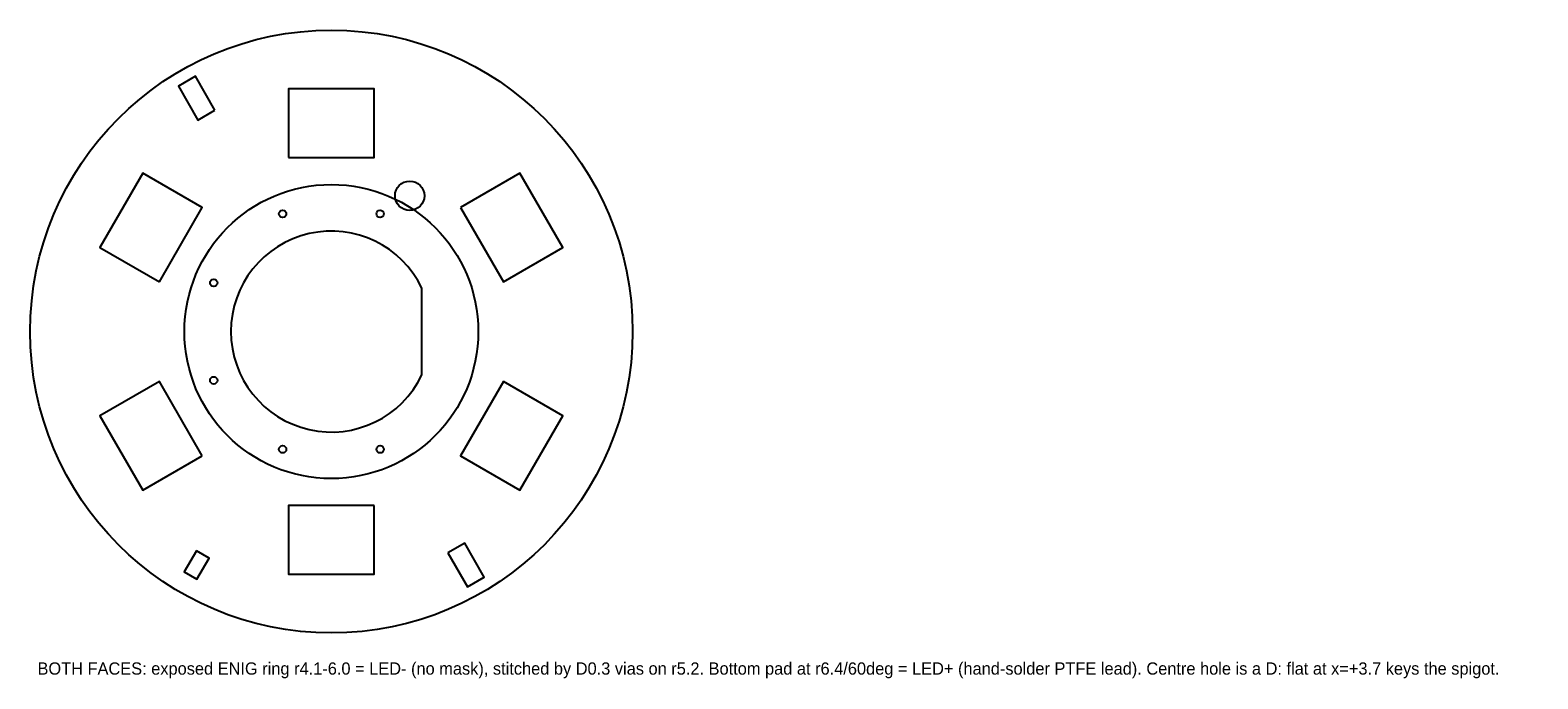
# Model space of a CAD drawing. Header units: millimetres. Extents: x -12.3 to 49.3, y -14.2 to 12.3.
import ezdxf

# ---------------------------------------------------------------- set-up
doc = ezdxf.new("R2010")
doc.units = ezdxf.units.MM
for name, color, linetype in [('COMP_BOT', 3, 'Continuous'), ('DRILL', 1, 'Continuous'), ('NOTE', 8, 'Continuous'), ('OUTLINE', 7, 'Continuous'), ('PAD', 2, 'Continuous')]:
    doc.layers.add(name, color=color, linetype=linetype)

msp = doc.modelspace()

# ---------------------------------------------------------------- linework, layer by layer
at = {"layer": 'COMP_BOT'}
for points in [[(-4.754, 9.033), (-5.554, 10.419), (-6.246, 10.019), (-5.446, 8.633)], [(-1.75, 7.1), (1.75, 7.1), (1.75, 9.9), (-1.75, 9.9)], [(-7.024, 2.034), (-5.274, 5.066), (-7.699, 6.466), (-9.449, 3.434)], [(5.274, 5.066), (7.024, 2.034), (9.449, 3.434), (7.699, 6.466)], [(-5.274, -5.066), (-7.024, -2.034), (-9.449, -3.434), (-7.699, -6.466)], [(7.024, -2.034), (5.274, -5.066), (7.699, -6.466), (9.449, -3.434)], [(1.75, -7.1), (-1.75, -7.1), (-1.75, -9.9), (1.75, -9.9)], [(-5.51, -8.943), (-6.01, -9.809), (-5.49, -10.109), (-4.99, -9.243)], [(4.754, -9.033), (5.554, -10.419), (6.246, -10.019), (5.446, -8.633)]]:
    msp.add_lwpolyline(points, close=True, dxfattribs=at)
at = {"layer": 'DRILL'}
for centre in [(-1.99, 4.804), (1.99, 4.804), (-4.804, 1.99), (-4.804, -1.99), (-1.99, -4.804), (1.99, -4.804)]:
    msp.add_circle(centre, 0.15, dxfattribs=at)
at = {"layer": 'OUTLINE'}
msp.add_line((3.7, -1.766), (3.7, 1.766), dxfattribs=at)
msp.add_circle((0, 0), 12.3, dxfattribs=at)
msp.add_arc((0, 0), 4.1, 25.51946, 334.48054, dxfattribs=at)
at = {"layer": 'PAD'}
for centre, radius in [((0, 0), 6), ((3.2, 5.543), 0.6)]:
    msp.add_circle(centre, radius, dxfattribs=at)

# ---------------------------------------------------------------- texts
at = {"layer": 'NOTE'}
msp.add_text('BOTH FACES: exposed ENIG ring r4.1-6.0 = LED- (no mask), stitched by D0.3 vias on r5.2. Bottom pad at r6.4/60deg = LED+ (hand-solder PTFE lead). Centre hole is a D: flat at x=+3.7 keys the spigot.', height=0.5, dxfattribs=at).set_placement((-12, -14))

doc.saveas('drawing.dxf')
